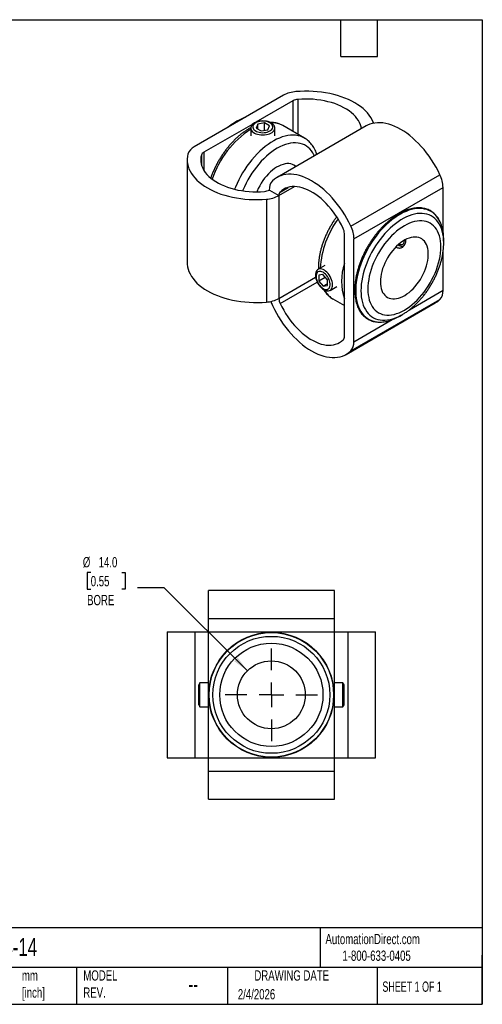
# Model space of a CAD drawing. Header units: millimetres. Extents: x 6 to 273, y 6 to 210.
# Tile 2 of 2: x 178 to 273, y 6 to 210. Entities that reach past the tile are written whole.
import ezdxf

# ---------------------------------------------------------------- set-up
doc = ezdxf.new("R2010")
doc.units = ezdxf.units.MM
doc.linetypes.add('SLD-Center', pattern=[19.05, 15.24, -1.27, 1.27, -1.27])
doc.linetypes.add('SLD-Solid', pattern=[0])
doc.layers.add('CENTER', color=40, linetype='SLD-Center')
doc.layers.add('DIMENSIONS', color=140, linetype='SLD-Solid', lineweight=25)
doc.layers.add('TEXT', color=140, linetype='SLD-Solid', lineweight=25)
doc.styles.add('SLDTEXTSTYLE0', font='TXT', dxfattribs={"width": 0.7})
doc.styles.add('SLDTEXTSTYLE1', font='TXT', dxfattribs={"width": 0.65})
doc.dimstyles.new('SLDDIMSTYLE2', dxfattribs={"dimtxt": 2.158008, "dimasz": 3.302, "dimexe": 0, "dimexo": 0.0625, "dimgap": 0.539502, "dimtad": 0, "dimtih": 1, "dimtoh": 1, "dimdec": 1, "dimrnd": 1e-09, "dimzin": 4, "dimdsep": 46, "dimtxsty": 'SLDTEXTSTYLE0', "dimsah": 1, "dimcen": 0, "dimadec": 0, "dimazin": 1, "dimtfac": 1, "dimtdec": 1, "dimtofl": 0, "dimtmove": 0, "dimatfit": 3, "dimfxl": 0, "dimfrac": 2, "dimtolj": 1, "dimtzin": 12, "dimarcsym": 0})

# ---------------------------------------------------------------- blocks, each defined once
blk = doc.blocks.new('_D_3')
at = {"layer": 'DIMENSIONS'}
for p, q in [((192.26, 95.44), (191.53, 95.44)), ((191.53, 95.44), (191.53, 92.01)), ((198.67, 95.44), (199.39, 95.44)), ((199.39, 95.44), (199.39, 92.01)), ((191.53, 92.01), (192.26, 92.01)), ((199.39, 92.01), (198.67, 92.01)), ((207.44, 92.31), (201.89, 92.31)), ((224.58, 75.17), (207.44, 92.31))]:
    blk.add_line(p, q, dxfattribs=at)
blk.add_solid([(224.58, 75.17), (222.61, 77.86), (221.89, 77.14)], dxfattribs=at)
at = {"layer": 'DIMENSIONS', "char_height": 2.117, "attachment_point": 1, "style": 'SLDTEXTSTYLE0'}
for s, insert in [('%%c', (190.63, 98.65)), ('14.0', (193.89, 98.65)), ('0.55', (192.26, 94.74)), ('BORE', (191.51, 90.83))]:
    blk.add_mtext(s, dxfattribs=dict(at, insert=insert))
blk = doc.blocks.new('SW_CENTERMARKSYMBOL_1')
at = {"layer": 'CENTER', "color": 0}
for p, q in [((0, 5.08), (0, 9.54)), ((0, 0), (0, 2.54)), ((-5.08, 0), (-9.54, 0)), ((0, 0), (-2.54, 0)), ((0, 0), (0, -2.54)), ((0, 0), (2.54, 0)), ((5.08, 0), (9.54, 0)), ((0, -5.08), (0, -9.54))]:
    blk.add_line(p, q, dxfattribs=at)

msp = doc.modelspace()

# ---------------------------------------------------------------- linework, layer by layer
for p, q in [((232.01, 193.95), (213.62, 183.34)), ((235.01, 193.1), (235.01, 185.88)), ((233.99, 192.81), (226.35, 188.4)), ((233.99, 192.81), (233.99, 186.47)), ((225.7, 188.02), (215.6, 182.19)), ((222.02, 188.34), (221.94, 188.29)), ((222.57, 188.65), (222.02, 188.34)), ((225.26, 187.21), (225.26, 185.6)), ((226.71, 187.99), (226.38, 187.18)), ((226.38, 187.18), (227.43, 186.61)), ((228.09, 188.23), (226.71, 187.99)), ((226.71, 187), (226.71, 187.99)), ((229.14, 187.66), (228.09, 188.23)), ((228.09, 186.72), (228.09, 188.23)), ((228.82, 186.85), (229.14, 187.66)), ((230.26, 185.6), (230.26, 187.21)), ((249.09, 187.62), (230.71, 177)), ((236.33, 185.12), (231.88, 187.69)), ((227.43, 186.61), (228.82, 186.85)), ((215.09, 181.6), (215.09, 179.69)), ((215.6, 182.19), (215.6, 178.48)), ((212.17, 180.65), (212.17, 159.42)), ((245.93, 166.94), (264.31, 177.55)), ((231.09, 173.25), (234.31, 175.11)), ((231.34, 173.99), (233, 174.95)), ((246.57, 164.31), (264.96, 174.93)), ((264.96, 165.8), (264.96, 174.93)), ((229.11, 174.4), (231.09, 173.25)), ((231.09, 173.25), (231.09, 152.02)), ((228.49, 172.5), (228.49, 151.27)), ((244.59, 144.23), (244.59, 165.46)), ((246.57, 143.08), (246.57, 164.31)), ((255.85, 163.24), (255.99, 163.16)), ((265.09, 163.48), (265.09, 164.11)), ((264.96, 153.7), (264.96, 161.66)), ((240.53, 158.81), (239.14, 158.01)), ((240.18, 156.94), (239.31, 156.82)), ((239.31, 156.82), (239.34, 155.62)), ((241.08, 155.86), (240.18, 156.94)), ((231.09, 152.02), (238.66, 156.4)), ((231.34, 150.99), (238.99, 155.4)), ((240.65, 156.37), (239.34, 155.62)), ((239.34, 155.62), (240.24, 154.54)), ((241.1, 155.04), (240.24, 154.54)), ((240.24, 154.54), (241.11, 154.66)), ((241.11, 154.66), (241.08, 155.86)), ((241.64, 153.68), (243.03, 154.48)), ((258.04, 149.7), (264.96, 153.7)), ((242.24, 151.92), (244.59, 150.56)), ((244.97, 140.48), (263.35, 151.09)), ((245.93, 141.2), (264.31, 151.82)), ((256.01, 148.38), (256.55, 148.7)), ((256.55, 148.7), (256.6, 148.73)), ((246.57, 143.08), (254.48, 147.65)), ((242.53, 91.72), (216.53, 91.72)), ((216.53, 85.98), (216.53, 91.72)), ((242.53, 85.98), (242.53, 91.72)), ((216.53, 83.22), (216.53, 85.98)), ((216.53, 85.98), (242.53, 85.98)), ((242.53, 83.22), (242.53, 85.98)), ((208.03, 83.22), (208.03, 57.22)), ((208.03, 83.22), (213.77, 83.22)), ((213.77, 83.22), (213.77, 57.22)), ((213.77, 83.22), (216.53, 83.22)), ((216.53, 83.22), (242.53, 83.22)), ((216.53, 57.22), (216.53, 83.22)), ((242.53, 57.22), (242.53, 83.22)), ((242.53, 83.22), (245.29, 83.22)), ((245.29, 83.22), (245.29, 57.22)), ((245.29, 83.22), (251.03, 83.22)), ((251.03, 57.22), (251.03, 83.22)), ((214.79, 72.72), (214.53, 72.27)), ((214.53, 68.16), (214.53, 72.27)), ((216.53, 72.72), (214.79, 72.72)), ((214.79, 67.72), (214.79, 72.72)), ((244.27, 72.72), (242.53, 72.72)), ((244.53, 72.27), (244.27, 72.72)), ((244.27, 67.72), (244.27, 72.72)), ((244.53, 68.16), (244.53, 72.27)), ((214.53, 68.16), (214.79, 67.72)), ((214.79, 67.72), (216.53, 67.72)), ((242.53, 67.72), (244.27, 67.72)), ((244.27, 67.72), (244.53, 68.16)), ((208.03, 57.22), (213.77, 57.22)), ((213.77, 57.22), (216.53, 57.22)), ((216.53, 54.46), (216.53, 57.22)), ((216.53, 57.22), (242.53, 57.22)), ((242.53, 54.46), (242.53, 57.22)), ((242.53, 57.22), (245.29, 57.22)), ((245.29, 57.22), (251.03, 57.22)), ((216.53, 54.46), (242.53, 54.46)), ((216.53, 48.72), (216.53, 54.46)), ((242.53, 48.72), (242.53, 54.46)), ((216.53, 48.72), (242.53, 48.72))]:
    msp.add_line(p, q)
at = {"flags": 128}
for points in [[(250.64, 188.18), (250.56, 188.41), (250.33, 188.9), (250.06, 189.39), (249.73, 189.86), (249.35, 190.32), (248.92, 190.77), (248.44, 191.2), (247.92, 191.61), (247.35, 192.01), (246.75, 192.38), (246.1, 192.73), (245.42, 193.05), (244.71, 193.35), (243.96, 193.63), (243.19, 193.88), (242.39, 194.1), (241.57, 194.29), (240.73, 194.45), (239.88, 194.58), (239.01, 194.68), (238.13, 194.75), (237.25, 194.78), (236.37, 194.79), (235.48, 194.76), (234.61, 194.7)], [(248.1, 187.04), (248.03, 187.42), (247.9, 187.87), (247.72, 188.31), (247.48, 188.75), (247.19, 189.17), (246.86, 189.58), (246.47, 189.98), (246.04, 190.36), (245.56, 190.73), (245.04, 191.07), (244.49, 191.39), (243.89, 191.69), (243.26, 191.97), (242.6, 192.22), (241.91, 192.44), (241.2, 192.63), (240.46, 192.8), (239.71, 192.94), (238.94, 193.04), (238.16, 193.12), (237.37, 193.16), (236.58, 193.17), (235.79, 193.15), (235.01, 193.1)], [(228.49, 185.83), (228.84, 185.91), (229.16, 186.01), (229.45, 186.15), (229.71, 186.3), (229.92, 186.48), (230.09, 186.67), (230.2, 186.88), (230.26, 187.09), (230.26, 187.31), (230.2, 187.52), (230.1, 187.73), (229.93, 187.92), (229.73, 188.1), (229.47, 188.26), (229.18, 188.4), (228.86, 188.51), (228.51, 188.59), (228.15, 188.63), (227.78, 188.65), (227.4, 188.64), (227.04, 188.59), (226.69, 188.51), (226.37, 188.41), (226.07, 188.27), (225.82, 188.11), (225.6, 187.94), (225.44, 187.74), (225.33, 187.54), (225.27, 187.32), (225.27, 187.11), (225.32, 186.9), (225.43, 186.69), (225.59, 186.49), (225.8, 186.31), (226.05, 186.16), (226.34, 186.02), (226.67, 185.91), (227.01, 185.83), (227.38, 185.78), (227.75, 185.77), (228.12, 185.78), (228.49, 185.83)], [(228.36, 186.28), (228.67, 186.36), (228.97, 186.46), (229.22, 186.58), (229.44, 186.73), (229.61, 186.9), (229.74, 187.09), (229.8, 187.28), (229.82, 187.47), (229.77, 187.67), (229.67, 187.85), (229.52, 188.03), (229.33, 188.19), (229.08, 188.33), (228.81, 188.44), (228.5, 188.53), (228.18, 188.58), (227.84, 188.6), (227.5, 188.6), (227.17, 188.55), (226.85, 188.48), (226.56, 188.38), (226.3, 188.25), (226.09, 188.1), (225.91, 187.93), (225.79, 187.75), (225.72, 187.56), (225.71, 187.36), (225.75, 187.17), (225.85, 186.98), (226, 186.81), (226.2, 186.65), (226.44, 186.51), (226.72, 186.4), (227.03, 186.31), (227.35, 186.26), (227.69, 186.23), (228.03, 186.24), (228.36, 186.28)], [(264.31, 177.55), (263.92, 178.34), (263.5, 179.12), (263.06, 179.89), (262.58, 180.63), (262.09, 181.36), (261.57, 182.06), (261.03, 182.73), (260.47, 183.38), (259.89, 184), (259.3, 184.58), (258.7, 185.12), (258.09, 185.63), (257.47, 186.1), (256.85, 186.53), (256.22, 186.91), (255.6, 187.25), (254.98, 187.54), (254.36, 187.79), (253.75, 187.98), (253.15, 188.13), (252.56, 188.23), (251.98, 188.28), (251.42, 188.28), (250.88, 188.22), (250.36, 188.12), (249.87, 187.97), (249.39, 187.77), (249.09, 187.62)], [(236.34, 185.12), (235.96, 185.31), (235.51, 185.49), (235.03, 185.61), (234.53, 185.69), (234.01, 185.72), (233.48, 185.7), (232.93, 185.63), (232.36, 185.51), (231.79, 185.35), (231.21, 185.13), (230.62, 184.87), (230.03, 184.56), (229.44, 184.21), (228.85, 183.82), (228.27, 183.38), (227.69, 182.9), (227.12, 182.39), (226.57, 181.84), (226.02, 181.26), (225.5, 180.65), (224.99, 180), (224.5, 179.34), (224.03, 178.65), (223.59, 177.94), (223.18, 177.22), (222.79, 176.48), (222.44, 175.73), (222.11, 174.97), (221.95, 174.56)], [(238.41, 181.45), (238.32, 181.64), (238.08, 182.09), (237.8, 182.5), (237.49, 182.87), (237.15, 183.19), (236.78, 183.47), (236.38, 183.7), (235.95, 183.88), (235.5, 184.02), (235.03, 184.1), (234.54, 184.14), (234.03, 184.12), (233.5, 184.06), (232.97, 183.94), (232.42, 183.78), (231.86, 183.57), (231.3, 183.31), (230.73, 183.01), (230.17, 182.66), (229.61, 182.27), (229.05, 181.84), (228.5, 181.37), (227.96, 180.86), (227.44, 180.32), (226.93, 179.74), (226.43, 179.14), (225.96, 178.51), (225.51, 177.85), (225.09, 177.18), (224.69, 176.49), (224.32, 175.78), (223.97, 175.06), (223.66, 174.34), (223.62, 174.23)], [(212.32, 181.84), (212.22, 181.33), (212.17, 180.82), (212.18, 180.31), (212.24, 179.8), (212.36, 179.29), (212.53, 178.79), (212.76, 178.3), (213.04, 177.81), (213.37, 177.34), (213.75, 176.88), (214.18, 176.43), (214.65, 176), (215.17, 175.59), (215.74, 175.2), (216.34, 174.83), (216.99, 174.48), (217.67, 174.15), (218.38, 173.85), (219.13, 173.57), (219.9, 173.33), (220.7, 173.11), (221.52, 172.92), (222.36, 172.76), (223.22, 172.63), (224.08, 172.53), (224.96, 172.46), (225.84, 172.42), (226.73, 172.42), (227.61, 172.44), (228.49, 172.5)], [(215.09, 181.6), (215, 181.15), (214.97, 180.69), (214.99, 180.24), (215.06, 179.78), (215.19, 179.33), (215.38, 178.89), (215.61, 178.46), (215.9, 178.03), (216.24, 177.62), (216.62, 177.22), (217.05, 176.84), (217.53, 176.48), (218.05, 176.13), (218.61, 175.81), (219.2, 175.51), (219.83, 175.24), (220.49, 174.99), (221.18, 174.76), (221.9, 174.57), (222.63, 174.4), (223.39, 174.27), (224.15, 174.16), (224.93, 174.09), (225.72, 174.04), (226.51, 174.03), (227.3, 174.05), (228.08, 174.1)], [(234.61, 179.25), (234.49, 179.34), (234.19, 179.54), (233.87, 179.69), (233.52, 179.79), (233.14, 179.84), (232.75, 179.84), (232.35, 179.79), (231.93, 179.69), (231.5, 179.54), (231.06, 179.35), (230.62, 179.11), (230.19, 178.82), (229.75, 178.49), (229.33, 178.13), (228.92, 177.72), (228.52, 177.29), (228.13, 176.82), (227.77, 176.33), (227.43, 175.81), (227.12, 175.27), (226.83, 174.73), (226.58, 174.17), (226.52, 174.03)], [(245.93, 166.94), (245.54, 167.73), (245.12, 168.51), (244.67, 169.27), (244.2, 170.02), (243.7, 170.74), (243.18, 171.44), (242.64, 172.12), (242.08, 172.77), (241.51, 173.38), (240.92, 173.96), (240.32, 174.51), (239.71, 175.02), (239.09, 175.49), (238.46, 175.91), (237.84, 176.3), (237.21, 176.63), (236.59, 176.93), (235.97, 177.17), (235.36, 177.37), (234.76, 177.52), (234.17, 177.62), (233.6, 177.66), (233.04, 177.66), (232.5, 177.61), (231.98, 177.51), (231.48, 177.36), (231.01, 177.16), (230.56, 176.91), (230.14, 176.62), (229.75, 176.28)], [(244.34, 166.49), (243.99, 167.2), (243.61, 167.89), (243.21, 168.57), (242.77, 169.23), (242.32, 169.86), (241.84, 170.48), (241.35, 171.06), (240.84, 171.61), (240.31, 172.14), (239.78, 172.62), (239.23, 173.07), (238.68, 173.48), (238.12, 173.84), (237.56, 174.17), (237, 174.44), (236.45, 174.67), (235.9, 174.86), (235.37, 174.99), (234.84, 175.08), (234.33, 175.11), (233.84, 175.1), (233.36, 175.04), (232.91, 174.92), (232.47, 174.76), (232.07, 174.55), (231.69, 174.3), (231.34, 173.99)], [(265.09, 164.11), (265.07, 164.78), (265.01, 165.42), (264.92, 166.03), (264.78, 166.62), (264.61, 167.17), (264.41, 167.69), (264.17, 168.17), (263.89, 168.61), (263.59, 169.01), (263.25, 169.37), (262.88, 169.69), (262.48, 169.96), (262.05, 170.18), (261.6, 170.35), (261.13, 170.48), (260.63, 170.56), (260.12, 170.59), (259.58, 170.57), (259.03, 170.5), (258.47, 170.38), (257.9, 170.22), (257.32, 170), (256.74, 169.74), (256.15, 169.44), (255.57, 169.08), (254.98, 168.69), (254.4, 168.26), (253.82, 167.78), (253.26, 167.27), (252.7, 166.73), (252.16, 166.15), (251.64, 165.54), (251.13, 164.9), (250.65, 164.23), (250.18, 163.55), (249.74, 162.84), (249.33, 162.12), (248.95, 161.39), (248.59, 160.64), (248.27, 159.88), (247.98, 159.13), (247.72, 158.37), (247.5, 157.61), (247.31, 156.86), (247.16, 156.12), (247.04, 155.38), (246.97, 154.67), (246.93, 153.97), (246.93, 153.29), (246.97, 152.63), (247.04, 152), (247.16, 151.4), (247.31, 150.83), (247.5, 150.3), (247.72, 149.8), (247.98, 149.33), (248.27, 148.91), (248.59, 148.53), (248.95, 148.2), (249.33, 147.9), (249.74, 147.66), (250.18, 147.46), (250.65, 147.31), (251.13, 147.21), (251.64, 147.15), (252.16, 147.15), (252.7, 147.19), (253.26, 147.29), (253.82, 147.43), (254.4, 147.62), (254.98, 147.86), (255.57, 148.14), (256.01, 148.38)], [(265.09, 163.48), (265.07, 164.12), (265.01, 164.75), (264.92, 165.34), (264.78, 165.91), (264.61, 166.44), (264.41, 166.93), (264.17, 167.39), (263.9, 167.81), (263.59, 168.19), (263.25, 168.52), (262.88, 168.81), (262.49, 169.06), (262.06, 169.26), (261.61, 169.41), (261.14, 169.51), (260.65, 169.56), (260.14, 169.56), (259.62, 169.52), (259.08, 169.42), (258.53, 169.28), (257.97, 169.09), (257.41, 168.85), (256.84, 168.56), (256.27, 168.24), (255.7, 167.86), (255.13, 167.45), (254.57, 166.99), (254.02, 166.5), (253.49, 165.98), (252.96, 165.42), (252.45, 164.83), (251.96, 164.21), (251.49, 163.56), (251.04, 162.9), (250.62, 162.21), (250.22, 161.51), (249.86, 160.79), (249.52, 160.07), (249.21, 159.33), (248.94, 158.6), (248.7, 157.86), (248.49, 157.13), (248.32, 156.4), (248.19, 155.69), (248.09, 154.98), (248.04, 154.29), (248.02, 153.62), (248.04, 152.98), (248.09, 152.35), (248.19, 151.76), (248.32, 151.2), (248.49, 150.66), (248.7, 150.17), (248.94, 149.71), (249.21, 149.29), (249.52, 148.91), (249.86, 148.58), (250.22, 148.29), (250.62, 148.04), (251.04, 147.84), (251.49, 147.69), (251.96, 147.59), (252.45, 147.54), (252.96, 147.54), (253.49, 147.58), (254.02, 147.68), (254.57, 147.82), (255.13, 148.01), (255.7, 148.25), (256.27, 148.54), (256.55, 148.7)], [(264.5, 162.66), (264.48, 163.27), (264.42, 163.85), (264.33, 164.41), (264.2, 164.94), (264.03, 165.43), (263.82, 165.88), (263.58, 166.3), (263.3, 166.67), (263, 167.01), (262.66, 167.3), (262.29, 167.54), (261.9, 167.73), (261.48, 167.88), (261.04, 167.98), (260.58, 168.03), (260.1, 168.03), (259.6, 167.98), (259.09, 167.88), (258.57, 167.74), (258.04, 167.54), (257.5, 167.3), (256.97, 167.01), (256.43, 166.68), (255.89, 166.3), (255.37, 165.89), (254.84, 165.43), (254.33, 164.94), (253.84, 164.42), (253.36, 163.86), (252.89, 163.28), (252.45, 162.67), (252.03, 162.04), (251.64, 161.39), (251.27, 160.72), (250.94, 160.04), (250.63, 159.36), (250.35, 158.66), (250.11, 157.97), (249.91, 157.28), (249.74, 156.59), (249.61, 155.91), (249.51, 155.24), (249.45, 154.59), (249.43, 153.96), (249.45, 153.35), (249.51, 152.77), (249.61, 152.21), (249.74, 151.69), (249.91, 151.2), (250.11, 150.74), (250.35, 150.33), (250.63, 149.95), (250.94, 149.62), (251.27, 149.33), (251.64, 149.08), (252.03, 148.89), (252.45, 148.74), (252.89, 148.64), (253.36, 148.59), (253.84, 148.59), (254.33, 148.64), (254.84, 148.74), (255.37, 148.89), (255.89, 149.08), (256.43, 149.32), (256.97, 149.61), (257.5, 149.94), (258.04, 150.32), (258.57, 150.74), (259.09, 151.19), (259.6, 151.68), (260.1, 152.2), (260.58, 152.76), (261.04, 153.34), (261.48, 153.95), (261.9, 154.58), (262.29, 155.24), (262.66, 155.9), (263, 156.58), (263.3, 157.27), (263.58, 157.96), (263.82, 158.65), (264.03, 159.35), (264.2, 160.03), (264.33, 160.71), (264.42, 161.38), (264.48, 162.03), (264.5, 162.66)], [(252.02, 155.45), (252.04, 154.96), (252.09, 154.49), (252.19, 154.05), (252.32, 153.65), (252.49, 153.28), (252.7, 152.95), (252.94, 152.67), (253.21, 152.42), (253.51, 152.23), (253.83, 152.08), (254.18, 151.98), (254.56, 151.93), (254.95, 151.93), (255.35, 151.98), (255.77, 152.08), (256.2, 152.22), (256.64, 152.42), (257.08, 152.66), (257.51, 152.95), (257.95, 153.27), (258.37, 153.64), (258.78, 154.04), (259.18, 154.48), (259.57, 154.95), (259.93, 155.44), (260.27, 155.96), (260.58, 156.49), (260.87, 157.04), (261.12, 157.6), (261.34, 158.16), (261.53, 158.73), (261.68, 159.29), (261.8, 159.85), (261.87, 160.39), (261.91, 160.91), (261.91, 161.42), (261.87, 161.9), (261.8, 162.35), (261.68, 162.78), (261.53, 163.16), (261.34, 163.51), (261.12, 163.82), (260.87, 164.08), (260.58, 164.3), (260.27, 164.48), (259.93, 164.6), (259.57, 164.68), (259.18, 164.7), (258.78, 164.68), (258.37, 164.6), (257.95, 164.48), (257.51, 164.31), (257.08, 164.09), (256.64, 163.83), (256.2, 163.52), (255.77, 163.17), (255.35, 162.78), (254.95, 162.36), (254.56, 161.91), (254.18, 161.43), (253.83, 160.93), (253.51, 160.4), (253.21, 159.86), (252.94, 159.3), (252.7, 158.74), (252.49, 158.18), (252.32, 157.61), (252.19, 157.05), (252.09, 156.51), (252.04, 155.97), (252.02, 155.45)], [(255.66, 163.07), (255.87, 162.96), (256.11, 162.86), (256.34, 162.82), (256.56, 162.84), (256.75, 162.9), (256.91, 163.02), (257.04, 163.18), (257.14, 163.39)], [(255.86, 163.24), (256.04, 163.17), (256.25, 163.13), (256.45, 163.13), (256.62, 163.19), (256.77, 163.3), (256.88, 163.46), (256.96, 163.65), (257, 163.88), (257, 164.05)], [(212.17, 159.42), (212.18, 159.08), (212.24, 158.57), (212.36, 158.06), (212.53, 157.56), (212.76, 157.07), (213.04, 156.58), (213.37, 156.11), (213.75, 155.65), (214.18, 155.2), (214.65, 154.77), (215.17, 154.36), (215.74, 153.97), (216.34, 153.6), (216.99, 153.25), (217.67, 152.92), (218.38, 152.62), (219.13, 152.34), (219.9, 152.1), (220.7, 151.88), (221.52, 151.69), (222.36, 151.53), (223.22, 151.4), (224.08, 151.3), (224.96, 151.23), (225.84, 151.19), (226.73, 151.19), (227.61, 151.21), (228.49, 151.27)], [(239.56, 154.53), (239.8, 154.26), (240.05, 154.04), (240.31, 153.85), (240.58, 153.71), (240.84, 153.61), (241.09, 153.57), (241.32, 153.57), (241.54, 153.63), (241.72, 153.74), (241.88, 153.89), (242.01, 154.09), (242.1, 154.32), (242.15, 154.59), (242.16, 154.89), (242.13, 155.21), (242.06, 155.54), (241.96, 155.88), (241.82, 156.22), (241.65, 156.56), (241.45, 156.87), (241.22, 157.16), (240.98, 157.43), (240.73, 157.65), (240.47, 157.84), (240.2, 157.98), (239.94, 158.08), (239.69, 158.12), (239.46, 158.12), (239.24, 158.06), (239.06, 157.95), (238.9, 157.8), (238.77, 157.6), (238.68, 157.37), (238.63, 157.1), (238.62, 156.8), (238.65, 156.48), (238.72, 156.15), (238.82, 155.81), (238.96, 155.47), (239.13, 155.13), (239.33, 154.82), (239.56, 154.53)], [(239.52, 154.66), (239.74, 154.42), (239.98, 154.22), (240.22, 154.06), (240.45, 153.94), (240.69, 153.88), (240.91, 153.87), (241.11, 153.9), (241.28, 153.99), (241.43, 154.12), (241.54, 154.3), (241.62, 154.52), (241.66, 154.77), (241.66, 155.05), (241.62, 155.35), (241.54, 155.65), (241.42, 155.96), (241.27, 156.27), (241.1, 156.56), (240.89, 156.82), (240.67, 157.06), (240.44, 157.26), (240.2, 157.42), (239.96, 157.54), (239.73, 157.6), (239.51, 157.61), (239.31, 157.58), (239.13, 157.49), (238.99, 157.36), (238.88, 157.18), (238.8, 156.96), (238.76, 156.71), (238.76, 156.43), (238.8, 156.13), (238.88, 155.83), (239, 155.52), (239.14, 155.21), (239.32, 154.92), (239.52, 154.66)], [(229.75, 150.54), (230.14, 149.75), (230.56, 148.97), (231.01, 148.21), (231.48, 147.46), (231.98, 146.74), (232.5, 146.04), (233.04, 145.36), (233.6, 144.71), (234.17, 144.1), (234.76, 143.52), (235.36, 142.97), (235.97, 142.46), (236.59, 141.99), (237.21, 141.57), (237.84, 141.18), (238.46, 140.85), (239.09, 140.55), (239.71, 140.31), (240.32, 140.11), (240.92, 139.96), (241.51, 139.87), (242.08, 139.82), (242.64, 139.82), (243.18, 139.87), (243.7, 139.97), (244.2, 140.12), (244.67, 140.32), (245.12, 140.57), (245.54, 140.86), (245.93, 141.2)], [(231.34, 150.99), (231.69, 150.28), (232.07, 149.59), (232.47, 148.91), (232.91, 148.25), (233.36, 147.62), (233.84, 147.01), (234.33, 146.42), (234.84, 145.87), (235.37, 145.35), (235.9, 144.86), (236.45, 144.41), (237, 144), (237.56, 143.64), (238.12, 143.32), (238.68, 143.04), (239.23, 142.81), (239.78, 142.62), (240.31, 142.49), (240.84, 142.4), (241.35, 142.37), (241.84, 142.38), (242.32, 142.44), (242.77, 142.56), (243.21, 142.72), (243.61, 142.93), (243.99, 143.18), (244.34, 143.49)]]:
    msp.add_lwpolyline(points, dxfattribs=at)
for radius in [12.9, 12.84, 12.07, 10.65, 7]:
    msp.add_circle((229.53, 70.22), radius)
for centre, radius, start, end in [((235.03, 188.39), 6.33, 93.8147, 118.5046), ((235.18, 190.62), 2.49, 93.8147, 118.5046), ((228.49, 178.25), 11.97, 111.5262, 128.4684), ((236.28, 170.24), 20.02, 123.3984, 161.3615), ((228.57, 177.09), 13.01, 120.6691, 128.091), ((229.56, 183.53), 4.76, 60.7904, 91.7083), ((214.77, 181.02), 2.58, 116.3346, 161.6527), ((216.05, 181.28), 1.02, 116.3346, 161.6528), ((258.63, 174.76), 6.33, 1.4922, 26.1842), ((231.68, 174.56), 2.58, 138.3483, 183.6612), ((227.92, 176.59), 2.49, 273.8147, 298.5046), ((228.07, 178.82), 6.33, 273.8147, 298.5046), ((232.1, 173.32), 1.02, 138.3483, 183.6612), ((259.19, 156.9), 19.65, 144.0189, 176.0081), ((240.25, 164.15), 6.33, 1.4922, 26.1842), ((242.1, 165.39), 2.49, 1.4922, 26.1843), ((255.81, 155.58), 11.79, 161.9641, 198.0359), ((244.66, 155.99), 4.74, 208.211, 239.2913), ((262.38, 153.53), 2.58, 318.3483, 3.6612), ((228.07, 157.59), 6.33, 273.8147, 298.5046), ((236.53, 153.73), 7.49, 198.106, 205.2458), ((233.58, 152.09), 2.49, 181.4922, 206.1843), ((260.94, 155.27), 4.83, 300.0369, 314.3045), ((243.58, 144.16), 1.02, 318.3482, 3.6612), ((244, 142.92), 2.58, 318.3483, 3.6612)]:
    msp.add_arc(centre, radius, start, end)
for points, knots in [([(225.27, 187.26), (225.26, 187.25), (225.06, 187.15), (224.66, 186.91), (224.09, 186.54), (223.53, 186.13), (222.97, 185.68), (222.42, 185.2), (221.88, 184.68), (221.36, 184.14), (220.85, 183.57), (220.36, 182.97), (219.89, 182.35), (219.44, 181.7), (219.01, 181.04), (218.6, 180.36), (218.22, 179.67), (217.87, 178.96), (217.55, 178.25), (217.26, 177.56), (217.1, 177.11), (217.02, 176.89)], [0, 0, 0, 0, 0.002833, 0.05886, 0.114895, 0.170904, 0.22687, 0.282784, 0.338643, 0.39445, 0.450208, 0.505925, 0.561606, 0.617262, 0.672899, 0.728527, 0.784155, 0.83979, 0.89544, 0.951115, 1, 1, 1, 1]), ([(221.93, 188.28), (221.92, 188.28), (221.71, 188.16), (221.31, 187.9), (220.86, 187.59), (220.61, 187.38), (220.54, 187.33)], [0, 0, 0, 0, 0.021064, 0.437616, 0.854303, 1, 1, 1, 1]), ([(231.88, 187.68), (231.79, 187.73), (231.56, 187.87), (231.16, 188.04), (230.7, 188.19), (230.21, 188.3), (229.71, 188.36), (229.37, 188.37), (229.2, 188.37)], [0, 0, 0, 0, 0.113979, 0.291105, 0.468401, 0.646434, 0.825677, 1, 1, 1, 1]), ([(238.91, 181.74), (238.87, 181.87), (238.77, 182.19), (238.56, 182.66), (238.3, 183.15), (238, 183.61), (237.67, 184.02), (237.31, 184.4), (236.93, 184.73), (236.6, 184.97), (236.39, 185.08), (236.33, 185.11)], [0, 0, 0, 0, 0.0906077, 0.2178133, 0.3437976, 0.4683437, 0.5913426, 0.712824, 0.8329613, 0.9520535, 1, 1, 1, 1]), ([(265.09, 164.11), (265.09, 164.22), (265.08, 164.55), (265.05, 165.08), (264.98, 165.69), (264.88, 166.27), (264.74, 166.83), (264.56, 167.35), (264.36, 167.84), (264.12, 168.3), (263.85, 168.73), (263.55, 169.11), (263.22, 169.46), (262.86, 169.77), (262.48, 170.03), (262.07, 170.26), (261.64, 170.44), (261.19, 170.57), (260.72, 170.67), (260.23, 170.72), (259.73, 170.72), (259.21, 170.68), (258.67, 170.6), (258.13, 170.47), (257.58, 170.3), (257.02, 170.08), (256.46, 169.82), (255.9, 169.53), (255.33, 169.19), (254.77, 168.81), (254.22, 168.4), (253.67, 167.95), (253.13, 167.46), (252.6, 166.95), (252.08, 166.4), (251.57, 165.83), (251.09, 165.23), (250.62, 164.6), (250.17, 163.96), (249.74, 163.3), (249.33, 162.62), (248.95, 161.92), (248.6, 161.22), (248.27, 160.51), (247.97, 159.79), (247.71, 159.06), (247.47, 158.34), (247.26, 157.62), (247.09, 156.9), (246.95, 156.19), (246.84, 155.5), (246.77, 154.81), (246.73, 154.14), (246.72, 153.49), (246.75, 152.85), (246.82, 152.24), (246.92, 151.66), (247.05, 151.1), (247.22, 150.57), (247.42, 150.07), (247.66, 149.61), (247.93, 149.18), (248.22, 148.79), (248.55, 148.43), (248.9, 148.12), (249.28, 147.85), (249.68, 147.62), (250.11, 147.43), (250.56, 147.29), (251.03, 147.19), (251.51, 147.14), (252.01, 147.12), (252.53, 147.16), (253.06, 147.23), (253.61, 147.36), (254.02, 147.48), (254.26, 147.57), (254.31, 147.59)], [0, 0, 0, 0, 0.007173, 0.020792, 0.034414, 0.048035, 0.06165, 0.075256, 0.088847, 0.102417, 0.115959, 0.129467, 0.142939, 0.156377, 0.169787, 0.183179, 0.196567, 0.209961, 0.223374, 0.236816, 0.250291, 0.263801, 0.277341, 0.290906, 0.304491, 0.318089, 0.331695, 0.345305, 0.358917, 0.372528, 0.386136, 0.399742, 0.413345, 0.426945, 0.440541, 0.454136, 0.467728, 0.481318, 0.494907, 0.508495, 0.522082, 0.53567, 0.549258, 0.562846, 0.576436, 0.590027, 0.603621, 0.617217, 0.630817, 0.644419, 0.658025, 0.671636, 0.68525, 0.698867, 0.712488, 0.72611, 0.739731, 0.753347, 0.766955, 0.780549, 0.794121, 0.807667, 0.821181, 0.834658, 0.8481, 0.861513, 0.874907, 0.888295, 0.901687, 0.915097, 0.928535, 0.942006, 0.95551, 0.969046, 0.982609, 0.996191, 1, 1, 1, 1]), ([(242.99, 168.89), (242.86, 168.71), (242.58, 168.32), (242.17, 167.69), (241.77, 167.01), (241.39, 166.32), (241.03, 165.61), (240.71, 164.9), (240.41, 164.18), (240.14, 163.45), (239.91, 162.73), (239.71, 162), (239.54, 161.28), (239.41, 160.56), (239.31, 159.85), (239.24, 159.15), (239.22, 158.55), (239.22, 158.2), (239.23, 158.06)], [0, 0, 0, 0, 0.054423, 0.118894, 0.183351, 0.247808, 0.312276, 0.376768, 0.441297, 0.505879, 0.570528, 0.635256, 0.700077, 0.765, 0.830032, 0.895176, 0.960425, 1, 1, 1, 1]), ([(257.14, 163.39), (257.1, 163.28), (257.02, 163.06), (256.81, 162.78), (256.56, 162.56), (256.3, 162.42), (256.05, 162.36), (255.78, 162.36), (255.48, 162.43), (255.31, 162.6), (255.24, 162.66)], [0, 0, 0, 0, 0.140424, 0.280851, 0.421726, 0.562422, 0.653895, 0.745261, 0.899608, 1, 1, 1, 1]), ([(256.61, 148.73), (256.62, 148.74), (256.83, 148.85), (257.24, 149.12), (257.81, 149.52), (258.38, 149.97), (258.94, 150.44), (259.48, 150.95), (260, 151.5), (260.51, 152.06), (261, 152.66), (261.47, 153.28), (261.91, 153.92), (262.33, 154.57), (262.73, 155.25), (263.1, 155.94), (263.44, 156.64), (263.76, 157.35), (264.04, 158.07), (264.29, 158.79), (264.51, 159.51), (264.7, 160.24), (264.85, 160.96), (264.97, 161.68), (265.05, 162.39), (265.08, 162.99), (265.09, 163.35), (265.09, 163.48)], [0, 0, 0, 0, 0.003063, 0.045628, 0.088212, 0.130755, 0.173229, 0.215618, 0.257922, 0.300143, 0.342291, 0.384379, 0.426422, 0.468435, 0.510434, 0.552438, 0.594459, 0.636512, 0.678615, 0.720786, 0.763041, 0.805395, 0.847861, 0.890449, 0.933161, 0.975991, 1, 1, 1, 1]), ([(257.2, 164.14), (257.22, 164.04), (257.25, 163.77), (257.18, 163.54), (257.14, 163.39)], [0, 0, 0, 0, 0.357229, 1, 1, 1, 1]), ([(240.29, 153.88), (240.32, 153.85), (240.43, 153.65), (240.66, 153.32), (240.99, 152.92), (241.36, 152.55), (241.75, 152.23), (242.05, 152.02), (242.23, 151.93), (242.26, 151.91)], [0, 0, 0, 0, 0.044688, 0.233119, 0.419192, 0.603007, 0.784876, 0.96529, 1, 1, 1, 1]), ([(255.58, 148.15), (255.67, 148.2), (255.87, 148.3), (256.08, 148.43), (256.2, 148.5)], [0, 0, 0, 0, 0.407896, 1, 1, 1, 1])]:
    msp.add_open_spline(points, degree=3, knots=knots)
at = {"layer": 'TEXT'}
for p, q in [((6.35, 209.55), (273.05, 209.55)), ((243.84, 201.93), (243.84, 209.55)), ((251.46, 201.93), (251.46, 209.55)), ((273.05, 209.55), (273.05, 6.35)), ((243.84, 201.93), (251.46, 201.93)), ((273.05, 22.13), (6.35, 22.13)), ((239.58, 22.13), (239.58, 13.97)), ((273.05, 6.35), (273.05, 16.51)), ((273.05, 13.97), (6.35, 13.97)), ((189.3, 13.97), (189.3, 6.35)), ((220.47, 13.97), (220.47, 6.35)), ((251.35, 13.97), (251.35, 6.35)), ((6.35, 6.35), (273.05, 6.35))]:
    msp.add_line(p, q, dxfattribs=at)

# ---------------------------------------------------------------- block references
at = {"layer": 'CENTER'}
msp.add_blockref('SW_CENTERMARKSYMBOL_1', (229.53, 70.22), dxfattribs=at)

# ---------------------------------------------------------------- texts
at = {"layer": 'TEXT'}
for s, insert, char_height, attachment_point, style in [('AutomationDirect.com', (240.69, 20.88), 2.1167, 1, 'SLDTEXTSTYLE0'), ('SFC-48-14-14', (159.21, 20), 3.7042, 1, 'SLDTEXTSTYLE0'), ('1-800-633-0405', (244.19, 17.44), 2.1167, 1, 'SLDTEXTSTYLE0'), ('mm^J[inch]', (178.06, 13.36), 2.117, 1, 'SLDTEXTSTYLE0'), ('MODEL ^JREV.', (190.73, 13.36), 2.1167, 1, 'SLDTEXTSTYLE0'), ('DRAWING DATE', (233.73, 13.36), 2.1167, 2, 'SLDTEXTSTYLE0'), ('--', (212.43, 12.08), 3.175, 1, 'SLDTEXTSTYLE0'), ('SHEET 1 OF 1', (252.44, 11.05), 2.1167, 1, 'SLDTEXTSTYLE1'), ('2/4/2026', (222.61, 9.49), 2.117, 1, 'SLDTEXTSTYLE0')]:
    msp.add_mtext(s, dxfattribs=dict(at, insert=insert, char_height=char_height, attachment_point=attachment_point, style=style))

# ---------------------------------------------------------------- dimensions: what is measured, and where the dimension line sits
at = {"layer": 'DIMENSIONS'}
dim = msp.add_diameter_dim_2p(p1=(234.48, 65.27), p2=(224.58, 75.17), text='<>\\PBORE', dimstyle='SLDDIMSTYLE2', dxfattribs=at)
dim.commit()
dim.dimension.update_dxf_attribs({"geometry": '_D_3', "text_midpoint": (195.46, 93.42), "dimtype": 163})

doc.saveas('drawing.dxf')
